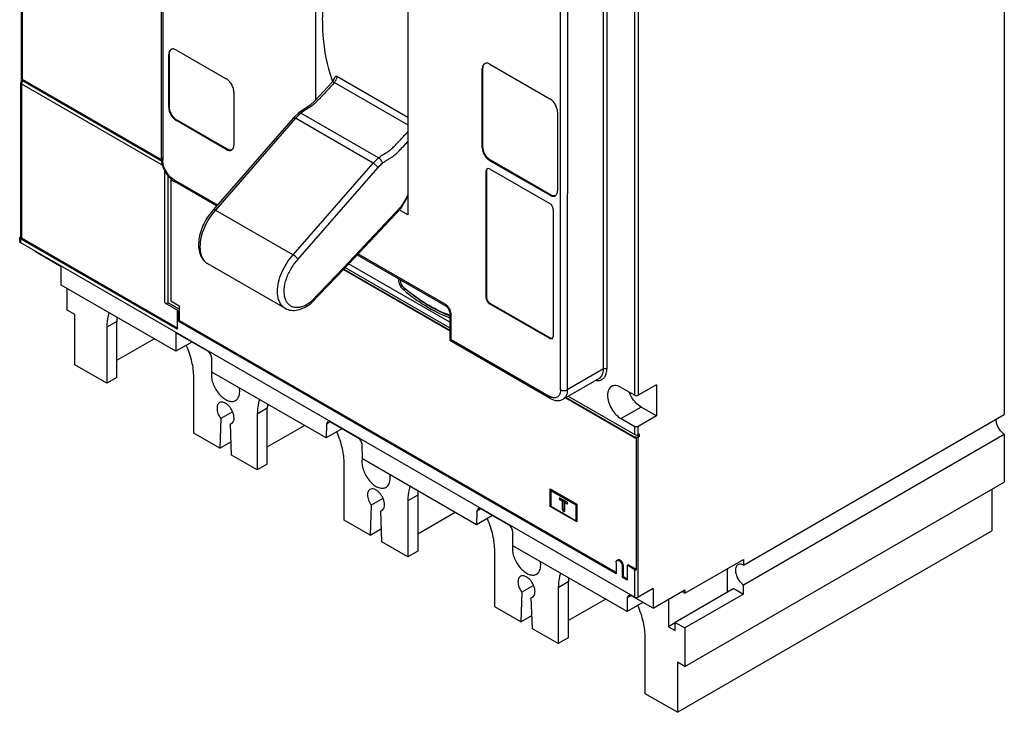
# Model space of a CAD drawing. Header units: millimetres. Extents: x 31 to 240, y 29 to 349.
# Tile 1 of 4: x 31 to 240, y 29 to 176. Entities that reach past the tile are written whole.
import ezdxf

# ---------------------------------------------------------------- set-up
doc = ezdxf.new("R2010")
doc.units = ezdxf.units.MM
doc.header["$LTSCALE"] = 24.607684
doc.layers.get('0').update_dxf_attribs({"linetype": 'CONTINUOUS'})

msp = doc.modelspace()

# ---------------------------------------------------------------- linework, layer by layer
at = {"color": 7, "linetype": 'Continuous'}
for p, q in [((31.79, 162.69), (31.8, 274.44)), ((31.94, 274.24), (31.93, 163.11)), ((61.38, 146.39), (61.39, 237.99)), ((61.68, 237.58), (61.67, 145.98)), ((93.99, 202.92), (93.99, 158.72)), ((161.49, 96.22), (161.49, 199.03)), ((162.19, 199.03), (162.19, 96.22)), ((113.5, 191.66), (113.5, 134.43)), ((154.86, 101.81), (154.87, 193.41)), ((155.57, 193.41), (155.57, 101.81)), ((145.81, 97.4), (145.81, 189)), ((147.23, 189), (147.22, 97.4)), ((239.62, 188.66), (239.62, 92.13)), ((64.57, 169.29), (75.1, 163.21)), ((63.08, 168.44), (62.94, 168.36)), ((62.94, 157.17), (62.94, 168.36)), ((63.08, 157.25), (63.08, 168.44)), ((129.23, 148.69), (129.24, 165.35)), ((129.38, 165.43), (129.24, 165.35)), ((129.38, 148.77), (129.38, 165.43)), ((130.86, 166.29), (143.52, 158.98)), ((31.93, 163.11), (61.46, 146.06)), ((32.14, 162.75), (61.53, 145.78)), ((97.96, 162.41), (97.82, 162.26)), ((97.96, 162.41), (113.5, 153.44)), ((113.5, 155.01), (98.48, 163.68)), ((31.64, 129.68), (31.65, 162.34)), ((31.79, 162.13), (31.79, 129.48)), ((31.79, 162.13), (61.75, 144.83)), ((76.73, 160.39), (76.73, 149.21)), ((62.94, 157.17), (63.08, 157.25)), ((145.15, 156.16), (145.14, 139.5)), ((64.71, 154.43), (64.57, 154.35)), ((75.1, 148.27), (64.57, 154.35)), ((75.24, 148.35), (64.71, 154.43)), ((89.31, 154.94), (72.41, 135.53)), ((89.75, 154.84), (72.86, 135.43)), ((89.31, 154.94), (89.31, 154.94)), ((106.16, 145.37), (89.75, 154.84)), ((90.41, 156), (90.42, 156)), ((90.42, 156), (90.9, 155.94)), ((107.31, 146.47), (90.9, 155.94)), ((75.1, 148.27), (75.24, 148.35)), ((129.23, 148.69), (129.38, 148.77)), ((61.38, 146.39), (61.67, 145.98)), ((131, 145.96), (130.86, 145.87)), ((143.52, 138.57), (130.86, 145.87)), ((143.66, 138.65), (131, 145.96)), ((62.14, 115.79), (62.14, 143.72)), ((89.26, 125.96), (106.16, 145.37)), ((90.27, 124.98), (107.16, 144.39)), ((130.29, 144.21), (130.08, 143.75)), ((130.22, 143.83), (130.08, 143.75)), ((130.08, 116.81), (130.08, 143.75)), ((130.22, 116.89), (130.22, 143.83)), ((130.79, 144.16), (130.29, 144.21)), ((130.79, 144.16), (143.52, 136.81)), ((62.84, 115.79), (62.85, 142.72)), ((63.41, 142.19), (63.41, 116.2)), ((64.08, 141.82), (73.27, 136.52)), ((64.08, 141.82), (64.28, 141.37)), ((73.07, 136.29), (64.28, 141.37)), ((112.17, 135.98), (113.5, 138.28)), ((143.52, 138.57), (143.66, 138.65)), ((72.86, 135.43), (89.26, 125.96)), ((112.05, 136.14), (99.92, 123.21)), ((99.94, 122.93), (112.07, 135.86)), ((113.5, 134.43), (111.7, 135.47)), ((112.17, 135.98), (112.05, 136.14)), ((112.17, 135.98), (112.07, 135.86)), ((112.17, 135.98), (112.17, 135.98)), ((144.23, 135.58), (144.22, 108.64)), ((31.43, 128.74), (31.43, 129.56)), ((31.58, 129.76), (31.64, 129.8)), ((31.58, 129.35), (31.58, 128.54)), ((64.75, 110.2), (31.58, 129.35)), ((64.75, 110.44), (31.79, 129.48)), ((31.58, 128.54), (161.49, 53.52)), ((34.76, 126.58), (34.76, 126.7)), ((40.2, 123.43), (34.76, 126.58)), ((102.76, 125.93), (121.58, 115.06)), ((121.38, 115.52), (102.96, 126.15)), ((40.2, 119.55), (40.2, 123.43)), ((71.16, 124.11), (87.56, 114.64)), ((93.05, 115.73), (99.94, 122.93)), ((99.92, 123.21), (93.08, 116.05)), ((99.94, 122.93), (99.92, 123.21)), ((99.94, 122.93), (99.94, 122.93)), ((99.95, 122.94), (122.36, 110)), ((100.25, 123.26), (122.36, 110.49)), ((122.36, 111.68), (100.97, 124.03)), ((99.88, 122.82), (122.36, 109.84)), ((64.46, 105.55), (40.2, 119.55)), ((41.49, 114.24), (41.49, 118.81)), ((112.97, 118.72), (112.62, 118.51)), ((130.08, 116.81), (130.22, 116.89)), ((62.14, 115.79), (64.97, 114.15)), ((65.18, 114.44), (62.84, 115.79)), ((63.41, 116.2), (65.18, 115.18)), ((65.18, 115.18), (65.18, 112.03)), ((93.05, 115.73), (93.04, 115.72)), ((93.08, 116.05), (93.05, 115.73)), ((121.58, 115.06), (121.38, 115.52)), ((130.93, 115.66), (130.79, 115.58)), ((143.52, 108.23), (130.79, 115.58)), ((143.66, 108.32), (130.93, 115.66)), ((43.08, 113.32), (41.49, 114.24)), ((43.08, 102.7), (43.08, 113.32)), ((64.75, 114.03), (64.97, 114.15)), ((64.97, 113.91), (64.75, 114.03)), ((64.75, 114.03), (64.75, 110.2)), ((64.97, 113.91), (65.18, 114.03)), ((64.97, 111.91), (64.97, 113.91)), ((122.36, 113.72), (122.35, 107.83)), ((122.36, 113.72), (122.65, 113.31)), ((122.65, 108), (122.65, 113.31)), ((51.97, 111.86), (49.85, 110.63)), ((49.85, 110.63), (49.85, 98.79)), ((51.97, 100.01), (51.97, 111.86)), ((65.18, 112.03), (64.97, 111.91)), ((157.53, 58.46), (64.97, 111.91)), ((157.53, 58.7), (65.18, 112.03)), ((71.18, 105.54), (64.46, 109.43)), ((64.46, 109.43), (64.46, 105.55)), ((143.52, 108.23), (143.66, 108.32)), ((144.02, 108.18), (144.22, 108.64)), ((51.97, 103.67), (59.84, 108.21)), ((67.82, 107.49), (64.46, 105.55)), ((122.35, 107.83), (122.65, 108)), ((143.61, 95.56), (122.35, 107.83)), ((122.65, 108), (143.41, 96.02)), ((143.52, 108.23), (144.02, 108.18)), ((49.85, 98.79), (43.08, 102.7)), ((72.07, 101.15), (72.03, 104.09)), ((51.97, 100.01), (49.85, 98.79)), ((68.24, 88.18), (68.24, 100.02)), ((96.23, 87.2), (72.07, 101.15)), ((154.86, 101.81), (147.22, 97.4)), ((153.95, 99.8), (146.31, 95.39)), ((158.58, 97.9), (161.49, 96.22)), ((166.08, 98.47), (162.19, 96.22)), ((166.08, 98.47), (166.08, 91.86)), ((143.61, 95.56), (143.41, 96.02)), ((146.98, 95.78), (161.49, 87.4)), ((147.41, 96.02), (161.48, 87.9)), ((146.84, 95.7), (161.49, 87.24)), ((162.82, 93.74), (158.58, 91.29)), ((166.08, 91.86), (162.82, 93.74)), ((76.41, 92.75), (73.94, 91.33)), ((83.79, 93.49), (81.67, 92.26)), ((81.67, 92.26), (81.67, 80.42)), ((83.79, 81.64), (83.79, 93.49)), ((166.08, 91.86), (162.19, 89.61)), ((184.47, 60.29), (239.62, 92.13)), ((73.95, 91.32), (73.72, 85.01)), ((75.97, 90.16), (76.23, 90.26)), ((76.19, 83.58), (75.97, 90.16)), ((76.41, 90.41), (76.21, 90.29)), ((83.79, 85.3), (91.66, 89.84)), ((96.27, 90.1), (96.23, 87.2)), ((96.52, 90.63), (96.27, 90.1)), ((97.11, 90.58), (96.27, 90.1)), ((97.12, 90.57), (96.52, 90.63)), ((103, 87.17), (97.12, 90.57)), ((158.58, 91.29), (161.49, 89.61)), ((161.49, 87.9), (161.49, 89.61)), ((162.19, 87.9), (162.19, 89.61)), ((73.72, 85.01), (68.24, 88.18)), ((99.58, 89.14), (96.23, 87.2)), ((162.41, 87.53), (161.9, 87.82)), ((162.41, 88.02), (162.19, 87.9)), ((162.41, 87.53), (162.19, 87.4)), ((162.41, 88.02), (162.41, 87.53)), ((184.47, 56.13), (239.62, 87.98)), ((239.62, 87.98), (239.62, 77.81)), ((73.72, 85.01), (76.1, 86.39)), ((103.89, 82.78), (103.85, 85.72)), ((161.49, 87.24), (161.49, 87.4)), ((161.78, 87.16), (161.77, 59.24)), ((162.19, 53.52), (162.19, 87.4)), ((81.67, 80.42), (76.19, 83.58)), ((83.79, 81.64), (81.67, 80.42)), ((100.06, 69.8), (100.06, 81.64)), ((128.05, 68.83), (103.89, 82.78)), ((172.09, 38.82), (239.62, 77.81)), ((115.61, 75.11), (113.49, 73.89)), ((115.61, 75.11), (115.61, 63.27)), ((143.62, 76.42), (149.21, 73.19)), ((143.62, 72.66), (143.62, 76.42)), ((144.04, 76.17), (143.76, 76.01)), ((149.06, 72.95), (143.76, 76.01)), ((143.76, 76.01), (143.76, 72.74)), ((143.97, 76.13), (143.97, 76.21)), ((236.97, 76.28), (236.97, 67.51)), ((105.77, 72.95), (105.54, 66.64)), ((108.23, 74.37), (105.76, 72.95)), ((113.49, 73.89), (113.49, 62.05)), ((145.71, 74.48), (147.12, 73.66)), ((146.06, 74.27), (145.71, 74.07)), ((146.2, 73.78), (145.71, 74.07)), ((146.55, 73.99), (146.2, 73.78)), ((146.2, 71.99), (146.2, 73.78)), ((146.55, 72.19), (146.55, 73.99)), ((146.98, 73.74), (146.63, 73.54)), ((147.12, 73.25), (146.63, 73.54)), ((146.63, 73.54), (146.63, 71.74)), ((147.12, 73.25), (147.3, 73.36)), ((149.21, 73.03), (149.06, 72.95)), ((149.06, 69.68), (149.06, 72.95)), ((149.21, 73.19), (149.21, 69.44)), ((107.79, 71.78), (108.05, 71.88)), ((108.01, 65.21), (107.79, 71.78)), ((108.23, 72.03), (108.03, 71.92)), ((115.61, 66.93), (123.48, 71.47)), ((128.09, 71.72), (128.05, 68.83)), ((128.34, 72.25), (128.09, 71.72)), ((128.93, 72.21), (128.09, 71.72)), ((128.94, 72.19), (128.34, 72.25)), ((134.82, 68.8), (128.94, 72.19)), ((143.76, 72.74), (143.62, 72.66)), ((149.21, 69.44), (143.62, 72.66)), ((143.76, 72.74), (149.06, 69.68)), ((146.2, 71.99), (146.55, 72.19)), ((146.59, 71.8), (146.38, 71.68)), ((146.45, 71.64), (146.38, 71.68)), ((146.45, 71.64), (146.63, 71.74)), ((105.54, 66.64), (100.06, 69.8)), ((131.4, 70.77), (128.05, 68.83)), ((149.21, 69.76), (149.06, 69.68)), ((105.54, 66.64), (107.92, 68.01)), ((135.71, 64.4), (135.67, 67.34)), ((170.5, 29.14), (236.97, 67.51)), ((113.49, 62.05), (108.01, 65.21)), ((115.61, 63.27), (113.49, 62.05)), ((131.88, 51.43), (131.88, 63.27)), ((159.87, 50.46), (135.71, 64.4)), ((157.53, 60.83), (157.53, 58.46)), ((157.94, 61.38), (157.72, 61.26)), ((160.07, 60.38), (159.86, 60.26)), ((161.77, 59.4), (160.07, 60.38)), ((172.09, 54.34), (184.47, 61.48)), ((184.47, 61.48), (184.47, 60.29)), ((159.08, 60.17), (158.87, 60.05)), ((158.87, 57.68), (158.87, 60.05)), ((159.08, 57.81), (159.08, 60.17)), ((161.49, 59.32), (159.86, 60.26)), ((159.86, 60.26), (159.86, 57.11)), ((161.49, 53.52), (161.49, 59.32)), ((181.02, 59.49), (181.02, 54.49)), ((147.43, 56.74), (145.31, 55.51)), ((147.43, 56.74), (147.43, 44.9)), ((159.08, 57.81), (158.87, 57.68)), ((159.86, 57.11), (158.87, 57.68)), ((159.86, 57.36), (159.08, 57.81)), ((137.59, 54.58), (137.36, 48.27)), ((140.05, 56), (137.58, 54.58)), ((145.31, 55.51), (145.31, 43.68)), ((165.38, 55.36), (162.19, 53.52)), ((165.38, 55.36), (165.38, 51.15)), ((165.38, 51.15), (172.09, 55.03)), ((182.44, 55.31), (170.06, 48.16)), ((172.09, 54.34), (171.49, 54.68)), ((172.09, 55.03), (172.09, 54.34)), ((184.47, 54.13), (172.09, 46.99)), ((182.44, 55.31), (184.47, 54.13)), ((184.47, 54.13), (184.47, 56.13)), ((139.61, 53.41), (139.87, 53.51)), ((139.83, 46.84), (139.61, 53.41)), ((140.05, 53.66), (139.85, 53.54)), ((147.43, 48.56), (155.29, 53.1)), ((159.91, 53.35), (159.87, 50.46)), ((163.22, 52.4), (159.87, 50.46)), ((160.16, 53.88), (159.91, 53.35)), ((160.75, 53.83), (159.91, 53.35)), ((160.76, 53.82), (160.16, 53.88)), ((165.38, 51.15), (160.76, 53.82)), ((168.65, 53.04), (168.65, 47.26)), ((137.36, 48.27), (131.88, 51.43)), ((137.36, 48.27), (139.74, 49.64)), ((170.06, 48.08), (168.65, 47.26)), ((170.06, 48.16), (172.09, 46.99)), ((170.06, 46.45), (170.06, 48.16)), ((145.31, 43.68), (139.83, 46.84)), ((168.65, 47.26), (170.06, 46.45)), ((172.09, 46.99), (172.09, 38.82)), ((147.43, 44.9), (145.31, 43.68)), ((163.7, 33.06), (163.7, 44.9)), ((172.09, 38.82), (170.5, 39.74)), ((170.5, 39.74), (170.5, 29.14)), ((170.5, 29.14), (163.7, 33.06))]:
    msp.add_line(p, q, dxfattribs=at)
for points in [[(97.53, 162.52), (93.82, 158.54), (92.84, 157.63), (90.42, 156)], [(90.41, 156), (90.21, 155.82), (89.59, 155.24), (89.31, 154.94)], [(121.58, 115.06), (121.88, 114.81), (122.07, 114.55), (122.34, 113.89), (122.36, 113.72)]]:
    msp.add_lwpolyline(points, dxfattribs=at)
for centre, radius, start, end in [((63.96, 168.8), 0.796, 126.1236, 135.2888), ((130.25, 165.79), 0.796, 126.1236, 135.2888), ((32.15, 162.34), 0.5, 120.125, 179.9954), ((32.63, 162.06), 0.849, 141.2858, 150.0646), ((123.66, 172.54), 27.89, 199.796, 200.6653), ((95.96, 164.01), 2.56, 321.5228, 337.6275), ((101.08, 144.38), 15.42, 135.2102, 137.3059), ((96.03, 149.62), 8.14, 129.0461, 131.3551), ((76, 148.93), 0.796, 284.6892, 293.8822), ((144.41, 139.22), 0.796, 284.6892, 293.8822), ((81.48, 127.45), 11.75, 137.196, 137.983), ((72.46, 126.35), 2.59, 235.8422, 240.0044), ((113.28, 120.75), 1.77, 175.9324, 180.0349), ((114.41, 121.02), 2.55, 188.2882, 191.4666), ((113.18, 120.49), 1.2, 174.1573, 180.0735), ((114.35, 120.58), 2.7, 225.1047, 229.9383), ((88.06, 122.33), 8.04, 307.1768, 308.622), ((63.53, 111.86), 11.56, 175.5813, 180.0171), ((130.79, 135.67), 24.51, 249.0248, 249.8931), ((131.33, 136.37), 25.04, 248.4544, 249.0136), ((130.52, 135.56), 23.85, 249.5639, 250.0098), ((95.35, 93.49), 11.56, 175.5825, 180.0171), ((240.16, 91.04), 2.24, 175.6069, 180.0418), ((127.18, 75.11), 11.56, 175.5838, 180.0171), ((146.97, 72.23), 0.424, 202.2697, 214.0679), ((159, 56.74), 11.56, 175.585, 180.0171)]:
    msp.add_arc(centre, radius, start, end, dxfattribs=at)
for points, knots in [([(100.16, 199.26), (98.66, 195.34), (96.35, 187.6), (95.42, 179.56), (95.42, 175.72)], [0, 0, 0, 0, 0.522405, 1, 1, 1, 1]), ([(95.42, 175.72), (95.42, 174.57), (95.57, 170.3), (96.36, 166.03), (97.42, 163.09)], [0, 0, 0, 0, 0.267881, 1, 1, 1, 1]), ([(63.42, 169.41), (63.34, 169.36), (63.2, 169.24), (62.99, 168.9), (62.94, 168.57), (62.94, 168.36)], [0, 0, 0, 0, 0.21841, 0.452256, 1, 1, 1, 1]), ([(63.08, 168.44), (63.08, 168.62), (63.12, 168.95), (63.29, 169.25), (63.39, 169.36)], [0, 0, 0, 0, 0.543741, 1, 1, 1, 1]), ([(64.57, 169.29), (64.38, 169.4), (64.07, 169.53), (63.67, 169.52), (63.49, 169.45), (63.42, 169.41)], [0, 0, 0, 0, 0.547757, 0.781599, 1, 1, 1, 1]), ([(129.71, 166.4), (129.64, 166.36), (129.49, 166.24), (129.28, 165.89), (129.24, 165.57), (129.24, 165.35)], [0, 0, 0, 0, 0.21841, 0.452256, 1, 1, 1, 1]), ([(129.38, 165.43), (129.38, 165.61), (129.42, 165.94), (129.58, 166.25), (129.69, 166.35)], [0, 0, 0, 0, 0.543741, 1, 1, 1, 1]), ([(130.86, 166.29), (130.67, 166.4), (130.37, 166.52), (129.96, 166.51), (129.79, 166.44), (129.71, 166.4)], [0, 0, 0, 0, 0.547757, 0.781599, 1, 1, 1, 1]), ([(31.79, 163.32), (31.79, 163.29), (31.8, 163.25), (31.82, 163.21), (31.83, 163.21)], [0, 0, 0, 0, 0.733264, 1, 1, 1, 1]), ([(31.89, 162.48), (31.88, 162.46), (31.84, 162.39), (31.82, 162.31), (31.8, 162.25)], [0, 0, 0, 0, 0.257362, 1, 1, 1, 1]), ([(31.83, 163.21), (31.83, 163.2), (31.86, 163.16), (31.9, 163.13), (31.93, 163.11)], [0, 0, 0, 0, 0.230948, 1, 1, 1, 1]), ([(32.14, 162.75), (32.13, 162.76), (32.07, 162.78), (32.01, 162.8), (31.97, 162.79)], [0, 0, 0, 0, 0.277844, 1, 1, 1, 1]), ([(32.14, 162.75), (32.13, 162.74), (32.06, 162.69), (32.01, 162.64), (31.97, 162.59)], [0, 0, 0, 0, 0.232402, 1, 1, 1, 1]), ([(76.73, 160.39), (76.73, 160.66), (76.63, 161.22), (76.28, 162.01), (75.77, 162.71), (75.33, 163.08), (75.1, 163.21)], [0, 0, 0, 0, 0.237245, 0.49999, 0.762739, 1, 1, 1, 1]), ([(97.52, 162.52), (97.7, 162.74), (97.9, 163.07), (98.04, 163.42), (98.07, 163.51)], [0, 0, 0, 0, 0.755219, 1, 1, 1, 1]), ([(97.53, 162.52), (97.56, 162.56), (97.68, 162.54), (97.82, 162.49), (97.91, 162.44), (97.96, 162.41)], [0, 0, 0, 0, 0.335539, 0.629292, 1, 1, 1, 1]), ([(98.48, 163.68), (98.43, 163.71), (98.33, 163.74), (98.16, 163.68), (98.09, 163.58), (98.07, 163.51)], [0, 0, 0, 0, 0.340374, 0.572017, 1, 1, 1, 1]), ([(98.48, 163.68), (98.48, 163.62), (98.45, 163.4), (98.39, 163.19), (98.33, 163.03)], [0, 0, 0, 0, 0.23547, 1, 1, 1, 1]), ([(31.79, 162.13), (31.75, 162.16), (31.68, 162.21), (31.65, 162.3), (31.65, 162.34)], [0, 0, 0, 0, 0.550019, 1, 1, 1, 1]), ([(97.82, 162.26), (97.54, 161.95), (96.98, 161.34), (96.13, 160.42), (95.29, 159.52), (94.58, 158.77), (94.03, 158.2), (93.64, 157.82), (93.24, 157.49), (92.81, 157.21), (92.35, 156.94), (91.7, 156.54), (91.22, 156.19), (90.9, 155.94)], [0, 0, 0, 0, 0.132419, 0.264506, 0.396222, 0.527374, 0.590854, 0.648732, 0.701932, 0.755537, 0.811724, 0.872011, 1, 1, 1, 1]), ([(145.15, 156.16), (145.15, 156.43), (145.05, 156.99), (144.7, 157.78), (144.19, 158.48), (143.75, 158.84), (143.52, 158.98)], [0, 0, 0, 0, 0.237245, 0.49999, 0.762739, 1, 1, 1, 1]), ([(62.94, 157.17), (62.94, 156.9), (63.04, 156.34), (63.39, 155.55), (63.9, 154.85), (64.34, 154.49), (64.57, 154.35)], [0, 0, 0, 0, 0.237245, 0.49999, 0.762739, 1, 1, 1, 1]), ([(64.71, 154.43), (64.48, 154.57), (64.04, 154.94), (63.53, 155.63), (63.18, 156.42), (63.08, 156.98), (63.08, 157.25)], [0, 0, 0, 0, 0.237261, 0.500011, 0.762755, 1, 1, 1, 1]), ([(89.31, 154.94), (89.34, 154.98), (89.47, 154.97), (89.61, 154.92), (89.7, 154.87), (89.75, 154.84)], [0, 0, 0, 0, 0.345665, 0.636113, 1, 1, 1, 1]), ([(107.31, 146.47), (107.59, 146.69), (108.02, 147.01), (108.6, 147.38), (109.15, 147.7), (109.81, 148.12), (110.52, 148.81), (111.24, 149.57), (112, 150.37), (112.75, 151.18), (113.25, 151.73), (113.5, 152)], [0, 0, 0, 0, 0.129441, 0.190976, 0.249138, 0.357453, 0.471396, 0.601625, 0.734118, 0.866874, 1, 1, 1, 1]), ([(108.15, 145.34), (108.37, 145.51), (108.8, 145.83), (109.49, 146.26), (110.22, 146.69), (110.93, 147.23), (111.59, 147.89), (112.23, 148.57), (112.87, 149.25), (113.29, 149.71), (113.5, 149.93)], [0, 0, 0, 0, 0.115627, 0.228072, 0.344566, 0.472289, 0.605741, 0.737232, 0.868491, 1, 1, 1, 1]), ([(75.1, 148.27), (75.29, 148.16), (75.6, 148.04), (76, 148.05), (76.18, 148.11), (76.25, 148.15)], [0, 0, 0, 0, 0.547757, 0.781599, 1, 1, 1, 1]), ([(76.2, 148.16), (76.05, 148.12), (75.71, 148.13), (75.4, 148.26), (75.24, 148.35)], [0, 0, 0, 0, 0.45626, 1, 1, 1, 1]), ([(76.25, 148.15), (76.33, 148.2), (76.47, 148.32), (76.68, 148.66), (76.73, 148.99), (76.73, 149.21)], [0, 0, 0, 0, 0.21841, 0.452256, 1, 1, 1, 1]), ([(129.23, 148.69), (129.23, 148.42), (129.33, 147.86), (129.68, 147.07), (130.19, 146.38), (130.63, 146.01), (130.86, 145.87)], [0, 0, 0, 0, 0.237245, 0.49999, 0.762739, 1, 1, 1, 1]), ([(131, 145.96), (130.77, 146.09), (130.33, 146.46), (129.82, 147.15), (129.48, 147.94), (129.38, 148.51), (129.38, 148.77)], [0, 0, 0, 0, 0.237261, 0.500011, 0.762755, 1, 1, 1, 1]), ([(61.38, 146.39), (61.38, 145.91), (61.55, 144.9), (62.17, 143.5), (63.08, 142.26), (63.86, 141.61), (64.28, 141.37)], [0, 0, 0, 0, 0.24154, 0.500002, 0.758464, 1, 1, 1, 1]), ([(62.66, 143.17), (62.36, 143.6), (61.89, 144.5), (61.67, 145.51), (61.67, 145.98)], [0, 0, 0, 0, 0.52453, 1, 1, 1, 1]), ([(106.16, 145.37), (106.43, 145.66), (106.8, 146.04), (107.2, 146.38), (107.31, 146.47)], [0, 0, 0, 0, 0.751411, 1, 1, 1, 1]), ([(108.15, 145.34), (108.13, 145.44), (108.05, 145.66), (107.8, 146.07), (107.52, 146.35), (107.31, 146.47)], [0, 0, 0, 0, 0.21572, 0.488467, 1, 1, 1, 1]), ([(107.16, 144.39), (107.12, 144.48), (106.99, 144.66), (106.66, 145.01), (106.37, 145.24), (106.16, 145.37)], [0, 0, 0, 0, 0.212289, 0.474162, 1, 1, 1, 1]), ([(107.16, 144.39), (107.24, 144.48), (107.56, 144.81), (107.89, 145.13), (108.15, 145.34)], [0, 0, 0, 0, 0.259259, 1, 1, 1, 1]), ([(130.22, 143.83), (130.22, 143.87), (130.23, 144.01), (130.28, 144.14), (130.34, 144.22)], [0, 0, 0, 0, 0.282818, 1, 1, 1, 1]), ([(64.08, 141.82), (63.95, 141.9), (63.4, 142.27), (62.95, 142.76), (62.66, 143.17)], [0, 0, 0, 0, 0.230483, 1, 1, 1, 1]), ([(144.67, 138.45), (144.74, 138.49), (144.89, 138.61), (145.1, 138.96), (145.14, 139.28), (145.14, 139.5)], [0, 0, 0, 0, 0.21841, 0.452256, 1, 1, 1, 1]), ([(113.49, 138.61), (113.25, 138.19), (112.82, 137.34), (112.31, 136.53), (112.05, 136.14)], [0, 0, 0, 0, 0.506933, 1, 1, 1, 1]), ([(143.52, 138.57), (143.71, 138.46), (144.01, 138.33), (144.42, 138.34), (144.59, 138.41), (144.67, 138.45)], [0, 0, 0, 0, 0.547757, 0.781599, 1, 1, 1, 1]), ([(144.62, 138.45), (144.47, 138.42), (144.12, 138.42), (143.82, 138.56), (143.66, 138.65)], [0, 0, 0, 0, 0.45626, 1, 1, 1, 1]), ([(72.41, 135.53), (71.59, 134.65), (70.56, 133.12), (69.67, 130.91), (69.28, 129.24), (69.21, 127.65), (69.47, 126.18), (70.1, 124.94), (70.78, 124.32), (71.16, 124.11)], [0, 0, 0, 0, 0.281847, 0.421987, 0.555345, 0.678972, 0.792452, 0.898084, 1, 1, 1, 1]), ([(72.41, 135.53), (72.45, 135.57), (72.57, 135.56), (72.72, 135.51), (72.81, 135.46), (72.86, 135.43)], [0, 0, 0, 0, 0.346075, 0.636397, 1, 1, 1, 1]), ([(112.1, 135.94), (112.1, 135.96), (112.1, 136.02), (112.07, 136.09), (112.05, 136.14)], [0, 0, 0, 0, 0.203815, 1, 1, 1, 1]), ([(112.07, 135.86), (112.09, 135.88), (112.1, 135.91), (112.1, 135.93), (112.1, 135.94)], [0, 0, 0, 0, 0.719224, 1, 1, 1, 1]), ([(144.23, 135.58), (144.23, 135.83), (144.06, 136.31), (143.73, 136.69), (143.52, 136.81)], [0, 0, 0, 0, 0.499989, 1, 1, 1, 1]), ([(72.75, 135.31), (72.26, 134.77), (71.38, 133.59), (70.37, 131.66), (69.72, 129.67), (69.54, 128.32), (69.54, 127.68)], [0, 0, 0, 0, 0.258406, 0.520127, 0.771346, 1, 1, 1, 1]), ([(31.43, 129.56), (31.43, 129.6), (31.46, 129.68), (31.54, 129.74), (31.58, 129.76)], [0, 0, 0, 0, 0.449977, 1, 1, 1, 1]), ([(31.58, 129.35), (31.54, 129.38), (31.46, 129.43), (31.43, 129.52), (31.43, 129.56)], [0, 0, 0, 0, 0.550034, 1, 1, 1, 1]), ([(31.66, 129.61), (31.67, 129.59), (31.7, 129.54), (31.75, 129.5), (31.79, 129.48)], [0, 0, 0, 0, 0.225496, 1, 1, 1, 1]), ([(31.43, 128.74), (31.43, 128.7), (31.46, 128.62), (31.54, 128.56), (31.58, 128.54)], [0, 0, 0, 0, 0.449967, 1, 1, 1, 1]), ([(69.54, 127.68), (69.54, 127.59), (69.55, 127.25), (69.58, 126.9), (69.62, 126.65)], [0, 0, 0, 0, 0.258197, 1, 1, 1, 1]), ([(69.62, 126.65), (69.63, 126.58), (69.68, 126.33), (69.75, 126.07), (69.81, 125.88)], [0, 0, 0, 0, 0.257852, 1, 1, 1, 1]), ([(69.81, 125.88), (69.92, 125.54), (70.22, 124.9), (70.72, 124.39), (71, 124.21)], [0, 0, 0, 0, 0.523069, 1, 1, 1, 1]), ([(85.95, 118.21), (85.95, 118.86), (86.13, 120.24), (86.81, 122.27), (87.85, 124.23), (88.76, 125.42), (89.26, 125.96)], [0, 0, 0, 0, 0.228881, 0.480546, 0.742388, 1, 1, 1, 1]), ([(92.92, 115.93), (92.39, 115.53), (91.56, 115.04), (90.39, 114.76), (89.6, 114.77), (88.89, 114.99), (88.29, 115.41), (87.82, 116.03), (87.51, 116.79), (87.36, 117.69), (87.35, 119.07), (87.76, 120.93), (88.76, 123.08), (89.72, 124.39), (90.27, 124.98)], [0, 0, 0, 0, 0.126771, 0.181469, 0.231061, 0.27736, 0.323046, 0.370979, 0.423394, 0.481515, 0.545616, 0.689054, 0.844833, 1, 1, 1, 1]), ([(90.27, 124.98), (90.22, 125.07), (90.09, 125.25), (89.77, 125.6), (89.48, 125.84), (89.26, 125.96)], [0, 0, 0, 0, 0.21233, 0.474211, 1, 1, 1, 1]), ([(111.51, 120.75), (111.51, 120.73), (111.51, 120.61), (111.53, 120.5), (111.54, 120.41)], [0, 0, 0, 0, 0.241065, 1, 1, 1, 1]), ([(111.54, 120.41), (111.59, 120.09), (111.82, 119.45), (112.21, 118.91), (112.45, 118.67)], [0, 0, 0, 0, 0.493637, 1, 1, 1, 1]), ([(112.75, 118.93), (112.52, 119.12), (112.15, 119.61), (111.98, 120.2), (111.98, 120.49)], [0, 0, 0, 0, 0.51249, 1, 1, 1, 1]), ([(122.19, 113.22), (120.54, 113.83), (117.22, 115.5), (114.23, 117.68), (112.75, 118.93)], [0, 0, 0, 0, 0.475817, 1, 1, 1, 1]), ([(122.14, 113.08), (120.54, 113.71), (117.32, 115.37), (114.41, 117.51), (112.97, 118.72)], [0, 0, 0, 0, 0.477171, 1, 1, 1, 1]), ([(87.56, 114.64), (87.31, 114.78), (86.83, 115.19), (86.31, 116.03), (86.01, 117.06), (85.95, 117.81), (85.95, 118.21)], [0, 0, 0, 0, 0.217784, 0.450918, 0.710279, 1, 1, 1, 1]), ([(112.62, 118.51), (114.09, 117.28), (117.08, 115.09), (120.38, 113.41), (122.02, 112.78)], [0, 0, 0, 0, 0.52353, 1, 1, 1, 1]), ([(130.08, 116.81), (130.08, 116.57), (130.25, 116.09), (130.58, 115.7), (130.79, 115.58)], [0, 0, 0, 0, 0.499989, 1, 1, 1, 1]), ([(130.93, 115.66), (130.72, 115.79), (130.39, 116.17), (130.22, 116.65), (130.22, 116.89)], [0, 0, 0, 0, 0.500011, 1, 1, 1, 1]), ([(62.14, 115.79), (62.24, 115.73), (62.49, 115.68), (62.74, 115.73), (62.85, 115.79)], [0, 0, 0, 0, 0.499832, 1, 1, 1, 1]), ([(87.56, 114.64), (87.95, 114.41), (88.85, 114.12), (90.3, 114.22), (91.73, 114.78), (92.61, 115.37), (93.04, 115.72)], [0, 0, 0, 0, 0.228073, 0.465251, 0.72082, 1, 1, 1, 1]), ([(121.73, 115.26), (121.7, 115.29), (121.59, 115.38), (121.47, 115.47), (121.38, 115.52)], [0, 0, 0, 0, 0.260985, 1, 1, 1, 1]), ([(122.35, 114.43), (122.31, 114.51), (122.14, 114.81), (121.92, 115.09), (121.73, 115.26)], [0, 0, 0, 0, 0.256346, 1, 1, 1, 1]), ([(50.35, 113.78), (50.27, 113.55), (49.96, 112.53), (49.85, 111.45), (49.85, 110.63)], [0, 0, 0, 0, 0.233255, 1, 1, 1, 1]), ([(122.57, 113.85), (122.56, 113.9), (122.5, 114.1), (122.42, 114.29), (122.35, 114.43)], [0, 0, 0, 0, 0.243611, 1, 1, 1, 1]), ([(122.65, 113.31), (122.65, 113.36), (122.64, 113.54), (122.61, 113.72), (122.57, 113.85)], [0, 0, 0, 0, 0.236955, 1, 1, 1, 1]), ([(144.05, 108.23), (144.02, 108.22), (143.88, 108.21), (143.75, 108.26), (143.66, 108.32)], [0, 0, 0, 0, 0.222569, 1, 1, 1, 1]), ([(68.24, 100.02), (68.24, 101.13), (67.93, 103.45), (67.18, 105.67), (66.7, 106.79)], [0, 0, 0, 0, 0.476179, 1, 1, 1, 1]), ([(72.03, 104.09), (72.03, 104.38), (71.87, 104.82), (71.53, 105.29), (71.3, 105.48), (71.18, 105.54)], [0, 0, 0, 0, 0.499139, 0.762343, 1, 1, 1, 1]), ([(72.03, 101.23), (72.02, 101.17), (71.98, 100.94), (71.96, 100.7), (71.96, 100.52)], [0, 0, 0, 0, 0.239495, 1, 1, 1, 1]), ([(71.96, 100.52), (71.96, 100.16), (72.06, 99.4), (72.44, 98.28), (73.02, 97.2), (73.76, 96.26), (74.6, 95.52), (75.48, 95.04), (76.33, 94.87), (76.86, 95), (77.07, 95.12)], [0, 0, 0, 0, 0.128816, 0.270584, 0.417884, 0.562382, 0.696199, 0.813595, 0.913066, 1, 1, 1, 1]), ([(153.95, 99.8), (154.09, 99.88), (154.36, 100.11), (154.65, 100.58), (154.82, 101.16), (154.86, 101.59), (154.86, 101.81)], [0, 0, 0, 0, 0.217755, 0.4509, 0.710469, 1, 1, 1, 1]), ([(154.16, 99.41), (154.37, 99.47), (154.79, 99.67), (155.25, 100.23), (155.51, 100.97), (155.57, 101.52), (155.57, 101.81)], [0, 0, 0, 0, 0.220764, 0.449955, 0.706753, 1, 1, 1, 1]), ([(154.86, 101.81), (154.96, 101.87), (155.21, 101.92), (155.46, 101.87), (155.57, 101.81)], [0, 0, 0, 0, 0.499993, 1, 1, 1, 1]), ([(153.41, 99.35), (153.45, 99.35), (153.59, 99.34), (153.73, 99.34), (153.83, 99.35)], [0, 0, 0, 0, 0.256629, 1, 1, 1, 1]), ([(156.55, 98.1), (156.42, 98.03), (156.17, 97.82), (155.9, 97.38), (155.74, 96.85), (155.71, 96.46), (155.71, 96.25)], [0, 0, 0, 0, 0.217745, 0.450883, 0.71046, 1, 1, 1, 1]), ([(158.58, 97.9), (158.4, 98.01), (158.05, 98.17), (157.5, 98.31), (156.99, 98.29), (156.69, 98.18), (156.55, 98.1)], [0, 0, 0, 0, 0.289544, 0.549123, 0.782259, 1, 1, 1, 1]), ([(77.07, 95.12), (77.21, 95.21), (77.48, 95.42), (77.75, 95.88), (77.92, 96.44), (77.95, 96.85), (77.95, 97.06)], [0, 0, 0, 0, 0.217734, 0.450888, 0.710479, 1, 1, 1, 1]), ([(77.95, 97.06), (77.95, 97.12), (77.95, 97.38), (77.92, 97.63), (77.89, 97.83)], [0, 0, 0, 0, 0.240679, 1, 1, 1, 1]), ([(143.7, 95.87), (143.68, 95.88), (143.58, 95.92), (143.48, 95.97), (143.41, 96.02)], [0, 0, 0, 0, 0.244256, 1, 1, 1, 1]), ([(145.81, 97.4), (145.81, 97.1), (145.75, 96.66), (145.48, 96.17), (145.22, 95.9), (144.89, 95.73), (144.37, 95.65), (143.96, 95.75), (143.7, 95.87)], [0, 0, 0, 0, 0.280725, 0.401741, 0.514052, 0.623983, 0.738421, 1, 1, 1, 1]), ([(145.81, 97.4), (146.02, 97.28), (146.51, 97.18), (147.01, 97.28), (147.22, 97.4)], [0, 0, 0, 0, 0.500007, 1, 1, 1, 1]), ([(147.22, 97.4), (147.22, 97.18), (147.19, 96.76), (147.02, 96.17), (146.73, 95.7), (146.46, 95.47), (146.31, 95.39)], [0, 0, 0, 0, 0.289531, 0.5491, 0.782245, 1, 1, 1, 1]), ([(155.71, 96.25), (155.71, 95.78), (155.89, 94.79), (156.5, 93.4), (157.4, 92.17), (158.17, 91.53), (158.58, 91.29)], [0, 0, 0, 0, 0.237251, 0.499995, 0.762742, 1, 1, 1, 1]), ([(160.82, 95.84), (160.77, 95.92), (160.59, 96.24), (160.43, 96.58), (160.33, 96.84)], [0, 0, 0, 0, 0.251974, 1, 1, 1, 1]), ([(162.82, 93.74), (162.42, 93.97), (161.66, 94.61), (161.08, 95.4), (160.82, 95.84)], [0, 0, 0, 0, 0.47452, 1, 1, 1, 1]), ([(161.49, 96.22), (161.59, 96.16), (161.84, 96.12), (162.09, 96.16), (162.19, 96.22)], [0, 0, 0, 0, 0.500005, 1, 1, 1, 1]), ([(73.68, 94.67), (73.6, 94.63), (73.44, 94.49), (73.27, 94.22), (73.17, 93.88), (73.15, 93.64), (73.15, 93.51)], [0, 0, 0, 0, 0.217701, 0.450902, 0.710632, 1, 1, 1, 1]), ([(76.76, 91.42), (76.76, 91.64), (76.7, 92.1), (76.47, 92.77), (76.12, 93.42), (75.67, 93.99), (75.17, 94.44), (74.64, 94.73), (74.13, 94.83), (73.81, 94.75), (73.68, 94.67)], [0, 0, 0, 0, 0.128788, 0.270592, 0.417866, 0.562365, 0.696185, 0.813588, 0.913065, 1, 1, 1, 1]), ([(82.17, 95.41), (82.09, 95.18), (81.78, 94.15), (81.67, 93.08), (81.67, 92.26)], [0, 0, 0, 0, 0.233255, 1, 1, 1, 1]), ([(143.61, 95.56), (144.03, 95.32), (144.72, 95.06), (145.67, 95.11), (146.11, 95.27), (146.31, 95.39)], [0, 0, 0, 0, 0.510697, 0.755777, 1, 1, 1, 1]), ([(73.15, 93.51), (73.15, 93.13), (73.32, 92.35), (73.7, 91.66), (73.95, 91.32)], [0, 0, 0, 0, 0.475904, 1, 1, 1, 1]), ([(76.23, 90.26), (76.33, 90.31), (76.51, 90.48), (76.62, 90.7), (76.66, 90.81)], [0, 0, 0, 0, 0.477727, 1, 1, 1, 1]), ([(76.66, 90.81), (76.68, 90.86), (76.74, 91.06), (76.76, 91.27), (76.76, 91.42)], [0, 0, 0, 0, 0.233808, 1, 1, 1, 1]), ([(162.19, 89.61), (162.09, 89.55), (161.84, 89.5), (161.59, 89.55), (161.49, 89.61)], [0, 0, 0, 0, 0.499992, 1, 1, 1, 1]), ([(239.62, 87.98), (239.38, 88.13), (238.92, 88.55), (238.39, 89.3), (238.03, 90.15), (237.92, 90.75), (237.92, 91.03)], [0, 0, 0, 0, 0.240816, 0.503596, 0.764433, 1, 1, 1, 1]), ([(100.06, 81.64), (100.06, 82.76), (99.75, 85.1), (98.99, 87.33), (98.5, 88.46)], [0, 0, 0, 0, 0.476113, 1, 1, 1, 1]), ([(161.48, 87.9), (161.59, 87.84), (161.84, 87.79), (162.09, 87.83), (162.19, 87.9)], [0, 0, 0, 0, 0.499618, 1, 1, 1, 1]), ([(103.85, 85.72), (103.85, 86.01), (103.69, 86.45), (103.35, 86.91), (103.12, 87.1), (103, 87.17)], [0, 0, 0, 0, 0.499139, 0.762343, 1, 1, 1, 1]), ([(161.49, 87.24), (161.51, 87.23), (161.6, 87.19), (161.7, 87.16), (161.78, 87.16)], [0, 0, 0, 0, 0.230324, 1, 1, 1, 1]), ([(161.71, 87.33), (161.69, 87.33), (161.63, 87.34), (161.57, 87.36), (161.53, 87.38)], [0, 0, 0, 0, 0.261445, 1, 1, 1, 1]), ([(162.19, 87.4), (162.16, 87.39), (162.01, 87.32), (161.83, 87.31), (161.71, 87.33)], [0, 0, 0, 0, 0.228787, 1, 1, 1, 1]), ([(103.85, 82.85), (103.84, 82.8), (103.8, 82.57), (103.78, 82.33), (103.78, 82.15)], [0, 0, 0, 0, 0.239495, 1, 1, 1, 1]), ([(103.78, 82.15), (103.78, 81.79), (103.88, 81.03), (104.26, 79.91), (104.84, 78.83), (105.58, 77.88), (106.42, 77.14), (107.3, 76.66), (108.15, 76.49), (108.68, 76.63), (108.89, 76.75)], [0, 0, 0, 0, 0.128816, 0.270584, 0.417884, 0.562382, 0.696199, 0.813595, 0.913066, 1, 1, 1, 1]), ([(109.77, 78.69), (109.77, 78.75), (109.77, 79.01), (109.74, 79.26), (109.71, 79.45)], [0, 0, 0, 0, 0.240679, 1, 1, 1, 1]), ([(108.89, 76.75), (109.03, 76.83), (109.3, 77.05), (109.57, 77.51), (109.74, 78.07), (109.77, 78.47), (109.77, 78.69)], [0, 0, 0, 0, 0.217734, 0.450888, 0.710479, 1, 1, 1, 1]), ([(113.99, 77.04), (113.91, 76.8), (113.6, 75.78), (113.49, 74.7), (113.49, 73.89)], [0, 0, 0, 0, 0.233255, 1, 1, 1, 1]), ([(105.5, 76.3), (105.42, 76.25), (105.26, 76.12), (105.09, 75.84), (104.99, 75.51), (104.97, 75.26), (104.97, 75.13)], [0, 0, 0, 0, 0.217701, 0.450902, 0.710632, 1, 1, 1, 1]), ([(104.97, 75.13), (104.97, 74.76), (105.14, 73.98), (105.52, 73.28), (105.77, 72.95)], [0, 0, 0, 0, 0.475904, 1, 1, 1, 1]), ([(108.58, 73.05), (108.58, 73.27), (108.52, 73.73), (108.29, 74.4), (107.94, 75.05), (107.49, 75.62), (106.99, 76.06), (106.46, 76.35), (105.95, 76.46), (105.63, 76.37), (105.5, 76.3)], [0, 0, 0, 0, 0.128788, 0.270592, 0.417866, 0.562365, 0.696185, 0.813588, 0.913065, 1, 1, 1, 1]), ([(108.48, 72.44), (108.5, 72.48), (108.56, 72.68), (108.58, 72.89), (108.58, 73.05)], [0, 0, 0, 0, 0.233808, 1, 1, 1, 1]), ([(145.58, 74.49), (145.57, 74.49), (145.54, 74.46), (145.53, 74.41), (145.53, 74.38)], [0, 0, 0, 0, 0.220657, 1, 1, 1, 1]), ([(145.53, 74.38), (145.53, 74.32), (145.57, 74.2), (145.65, 74.1), (145.71, 74.07)], [0, 0, 0, 0, 0.499549, 1, 1, 1, 1]), ([(145.71, 74.48), (145.69, 74.48), (145.66, 74.5), (145.61, 74.51), (145.58, 74.49)], [0, 0, 0, 0, 0.294077, 1, 1, 1, 1]), ([(147.3, 73.36), (147.3, 73.42), (147.26, 73.54), (147.17, 73.63), (147.12, 73.66)], [0, 0, 0, 0, 0.499549, 1, 1, 1, 1]), ([(147.12, 73.25), (147.13, 73.25), (147.17, 73.23), (147.22, 73.23), (147.25, 73.24)], [0, 0, 0, 0, 0.294077, 1, 1, 1, 1]), ([(147.25, 73.24), (147.25, 73.25), (147.29, 73.27), (147.3, 73.32), (147.3, 73.36)], [0, 0, 0, 0, 0.220657, 1, 1, 1, 1]), ([(108.05, 71.88), (108.15, 71.94), (108.33, 72.1), (108.44, 72.32), (108.48, 72.44)], [0, 0, 0, 0, 0.477728, 1, 1, 1, 1]), ([(146.2, 71.99), (146.2, 71.93), (146.24, 71.81), (146.33, 71.71), (146.38, 71.68)], [0, 0, 0, 0, 0.499549, 1, 1, 1, 1]), ([(146.45, 71.64), (146.46, 71.63), (146.5, 71.62), (146.55, 71.61), (146.57, 71.63)], [0, 0, 0, 0, 0.294077, 1, 1, 1, 1]), ([(146.58, 72.07), (146.58, 72.08), (146.56, 72.12), (146.55, 72.16), (146.55, 72.19)], [0, 0, 0, 0, 0.267185, 1, 1, 1, 1]), ([(146.57, 71.63), (146.58, 71.63), (146.62, 71.66), (146.63, 71.71), (146.63, 71.74)], [0, 0, 0, 0, 0.220657, 1, 1, 1, 1]), ([(131.88, 63.27), (131.88, 64.39), (131.57, 66.73), (130.81, 68.96), (130.32, 70.09)], [0, 0, 0, 0, 0.476113, 1, 1, 1, 1]), ([(135.67, 67.34), (135.67, 67.63), (135.51, 68.07), (135.17, 68.54), (134.94, 68.73), (134.82, 68.8)], [0, 0, 0, 0, 0.499139, 0.762343, 1, 1, 1, 1]), ([(135.67, 64.48), (135.66, 64.42), (135.62, 64.19), (135.6, 63.95), (135.6, 63.77)], [0, 0, 0, 0, 0.239495, 1, 1, 1, 1]), ([(135.6, 63.77), (135.6, 63.41), (135.7, 62.65), (136.08, 61.53), (136.66, 60.46), (137.4, 59.51), (138.24, 58.77), (139.12, 58.29), (139.97, 58.12), (140.5, 58.25), (140.71, 58.38)], [0, 0, 0, 0, 0.128816, 0.270584, 0.417884, 0.562382, 0.696199, 0.813595, 0.913066, 1, 1, 1, 1]), ([(141.59, 60.31), (141.59, 60.38), (141.59, 60.63), (141.56, 60.89), (141.53, 61.08)], [0, 0, 0, 0, 0.240679, 1, 1, 1, 1]), ([(157.53, 60.83), (157.53, 60.92), (157.55, 61.09), (157.66, 61.23), (157.72, 61.26)], [0, 0, 0, 0, 0.550554, 1, 1, 1, 1]), ([(157.72, 61.26), (157.77, 61.29), (157.89, 61.32), (158.08, 61.28), (158.28, 61.17), (158.54, 60.95), (158.78, 60.57), (158.87, 60.22), (158.87, 60.05)], [0, 0, 0, 0, 0.087106, 0.186779, 0.304479, 0.438605, 0.729964, 1, 1, 1, 1]), ([(159.08, 60.17), (159.08, 60.34), (158.99, 60.7), (158.75, 61.07), (158.49, 61.3), (158.29, 61.4), (158.1, 61.44), (157.98, 61.41), (157.94, 61.38)], [0, 0, 0, 0, 0.270044, 0.561416, 0.695534, 0.813204, 0.912881, 1, 1, 1, 1]), ([(184.47, 60.29), (184.27, 60.39), (183.88, 60.53), (183.46, 60.45), (183.3, 60.36)], [0, 0, 0, 0, 0.545804, 1, 1, 1, 1]), ([(140.71, 58.38), (140.85, 58.46), (141.12, 58.68), (141.39, 59.13), (141.56, 59.69), (141.59, 60.1), (141.59, 60.31)], [0, 0, 0, 0, 0.217734, 0.450888, 0.710479, 1, 1, 1, 1]), ([(145.81, 58.66), (145.73, 58.43), (145.42, 57.41), (145.31, 56.33), (145.31, 55.51)], [0, 0, 0, 0, 0.233255, 1, 1, 1, 1]), ([(161.77, 59.24), (161.74, 59.24), (161.65, 59.25), (161.55, 59.28), (161.49, 59.32)], [0, 0, 0, 0, 0.267322, 1, 1, 1, 1]), ([(183.3, 60.36), (183.21, 60.31), (183.06, 60.18), (182.89, 59.9), (182.79, 59.57), (182.77, 59.32), (182.77, 59.19)], [0, 0, 0, 0, 0.21776, 0.450889, 0.710418, 1, 1, 1, 1]), ([(182.77, 59.19), (182.77, 58.91), (182.87, 58.31), (183.23, 57.46), (183.77, 56.7), (184.22, 56.29), (184.47, 56.13)], [0, 0, 0, 0, 0.235567, 0.496405, 0.759185, 1, 1, 1, 1]), ([(137.32, 57.93), (137.24, 57.88), (137.08, 57.74), (136.91, 57.47), (136.81, 57.13), (136.79, 56.89), (136.79, 56.76)], [0, 0, 0, 0, 0.217701, 0.450902, 0.710632, 1, 1, 1, 1]), ([(136.79, 56.76), (136.79, 56.39), (136.96, 55.6), (137.34, 54.91), (137.59, 54.58)], [0, 0, 0, 0, 0.475904, 1, 1, 1, 1]), ([(140.4, 54.68), (140.4, 54.89), (140.34, 55.35), (140.11, 56.02), (139.76, 56.67), (139.31, 57.24), (138.81, 57.69), (138.28, 57.98), (137.77, 58.08), (137.45, 58), (137.32, 57.93)], [0, 0, 0, 0, 0.128788, 0.270592, 0.417866, 0.562365, 0.696185, 0.813588, 0.913065, 1, 1, 1, 1]), ([(140.3, 54.06), (140.32, 54.11), (140.38, 54.31), (140.4, 54.52), (140.4, 54.68)], [0, 0, 0, 0, 0.233807, 1, 1, 1, 1]), ([(139.87, 53.51), (139.97, 53.57), (140.15, 53.73), (140.26, 53.95), (140.3, 54.06)], [0, 0, 0, 0, 0.477728, 1, 1, 1, 1]), ([(161.49, 53.52), (161.59, 53.46), (161.84, 53.41), (162.09, 53.46), (162.19, 53.52)], [0, 0, 0, 0, 0.500006, 1, 1, 1, 1]), ([(163.7, 44.9), (163.7, 46.01), (163.39, 48.36), (162.63, 50.59), (162.14, 51.71)], [0, 0, 0, 0, 0.476113, 1, 1, 1, 1])]:
    msp.add_open_spline(points, degree=3, knots=knots, dxfattribs=at)
for points in [[(31.97, 162.79), (31.94, 162.79), (31.92, 162.78), (31.89, 162.77)], [(31.8, 162.25), (31.8, 162.21), (31.79, 162.17), (31.79, 162.13)], [(90.65, 155.73), (90.48, 155.57), (90.31, 155.41), (90.14, 155.25)], [(31.64, 129.68), (31.64, 129.65), (31.65, 129.63), (31.66, 129.61)], [(153.83, 99.35), (153.94, 99.36), (154.05, 99.38), (154.16, 99.41)], [(161.53, 87.38), (161.51, 87.39), (161.5, 87.4), (161.48, 87.41)]]:
    msp.add_open_spline(points, degree=3, dxfattribs=at)

doc.saveas('drawing.dxf')
